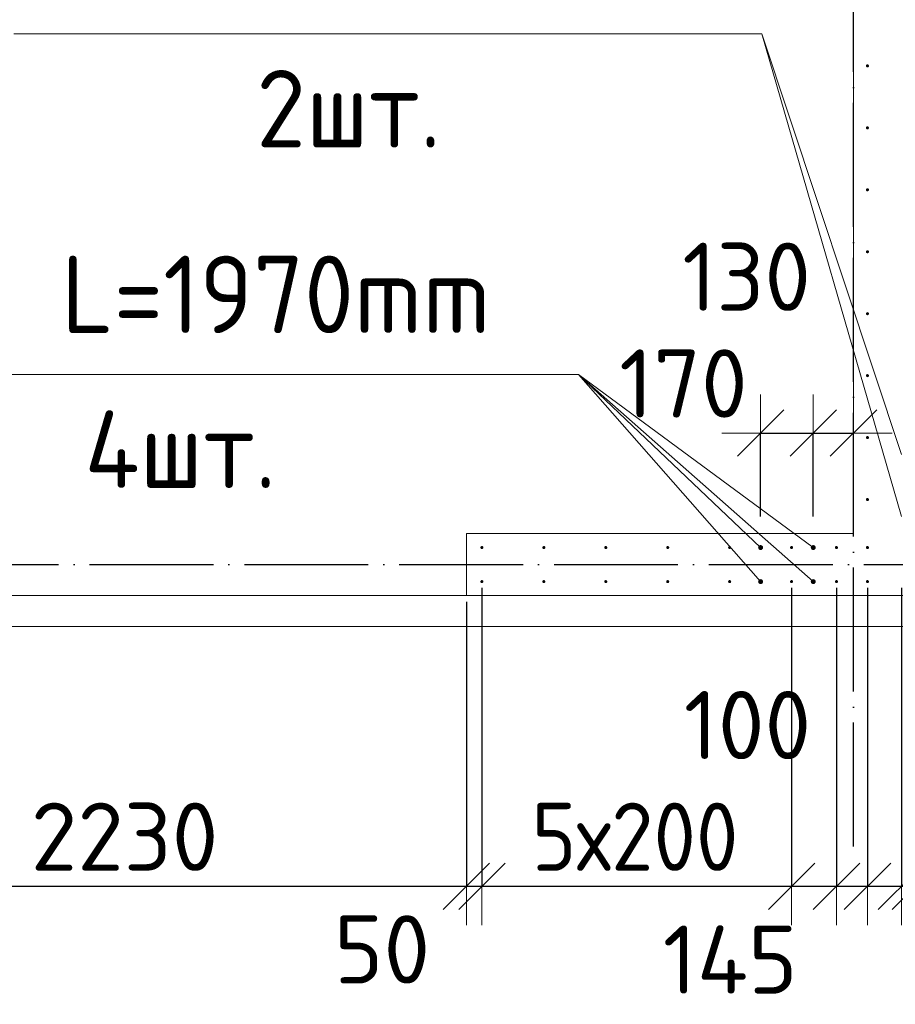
# Model space of a CAD drawing. Header units: millimetres. Extents: x -3725 to 93325, y -74170 to 82591.
# Tile 49 of 139: x 71207 to 74035, y 15320 to 18499. Entities that reach past the tile are written whole.
import ezdxf

# ---------------------------------------------------------------- set-up
doc = ezdxf.new("R2010")
doc.units = ezdxf.units.MM
doc.header["$PDMODE"] = 65
for name, pattern in [('______11', [500, 400, -50, 0, -50]), ('______3', [500, 400, -100]), ('______5', [1100, 800, -100, 100, -100])]:
    doc.linetypes.add(name, pattern=pattern)
for name, color, linetype, lineweight in [('Standard', 7, 'Continuous', 25), ('Арм.стержн. Выпуски', 180, 'Continuous', 35), ('Балка_ общее', 7, '______3', 13), ('Размерная линия_ общее', 7, 'Continuous', 13), ('Стена_ общее', 7, 'Continuous', 35), ('Фундамент (1)', 7, 'Continuous', 35)]:
    doc.layers.add(name, color=color, linetype=linetype, lineweight=lineweight)
doc.layers.add('Осевая линия_ общее', color=7, linetype='______5', lineweight=13, true_color=0xa0a0a0)
doc.styles.add('ISOCPEUR', font='ISOCPEUR')
doc.dimstyles.new('DIMSTYLE_3', dxfattribs={"dimtxt": 220, "dimasz": 250, "dimexe": 0, "dimexo": 0, "dimgap": 110, "dimtad": 2, "dimdec": 0, "dimrnd": 5, "dimzin": 12, "dimdsep": 46, "dimtxsty": 'ISOCPEUR', "dimblk1": 'ALL_ML_STRICH', "dimblk2": 'ALL_ML_STRICH', "dimsah": 1, "dimcen": 0, "dimclrd": 7, "dimclre": 256, "dimclrt": 7, "dimadec": 0, "dimazin": 0, "dimtfac": 1, "dimtdec": 0, "dimtix": 1, "dimtmove": 2, "dimatfit": 3, "dimfxl": 0, "dimtzin": 0, "dimlwd": 0, "dimlwe": -3, "dimarcsym": 0})
doc.dimstyles.new('DIMSTYLE_5', dxfattribs={"dimtxt": 220, "dimasz": 250, "dimexe": 0, "dimexo": 0, "dimgap": 110, "dimtad": 2, "dimdec": 0, "dimrnd": 5, "dimzin": 12, "dimdsep": 46, "dimtxsty": 'ISOCPEUR', "dimblk1": 'ALL_ML_STRICH', "dimblk2": 'ALL_ML_STRICH', "dimsah": 1, "dimcen": 0, "dimclrd": 7, "dimclre": 256, "dimclrt": 7, "dimadec": 0, "dimazin": 0, "dimtfac": 1, "dimtdec": 0, "dimtix": 1, "dimtmove": 2, "dimatfit": 3, "dimfxl": 0, "dimtvp": 1.2, "dimtzin": 0, "dimlwd": 0, "dimlwe": -3, "dimarcsym": 0})
doc.dimstyles.new('DIMSTYLE_9', dxfattribs={"dimtxt": 220, "dimasz": 250, "dimexe": 0, "dimexo": 0, "dimgap": 110, "dimtad": 0, "dimdec": 0, "dimrnd": 5, "dimzin": 12, "dimdsep": 46, "dimtxsty": 'ISOCPEUR', "dimblk1": 'ALL_ML_STRICH', "dimblk2": 'ALL_ML_STRICH', "dimsah": 1, "dimcen": 0, "dimclrd": 7, "dimclre": 256, "dimclrt": 7, "dimadec": 0, "dimazin": 0, "dimtfac": 1, "dimtdec": 0, "dimtix": 1, "dimtmove": 2, "dimatfit": 3, "dimfxl": 0, "dimtvp": 1.2, "dimtzin": 0, "dimlwd": 0, "dimlwe": -3, "dimarcsym": 0})

# ---------------------------------------------------------------- blocks, each defined once
blk = doc.blocks.new('СЛОЖНЫЙ_ОБЪЕКТ_6')
at = {"layer": 'Осевая линия_ общее', "color": 253, "linetype": '______11', "lineweight": -3, "true_color": 0xa0a0a0, "transparency": 33554687}
for p, q in [((73900, 15830), (73900, 40010)), ((56930, 16740), (74900, 16740))]:
    blk.add_line(p, q, dxfattribs=at)
blk = doc.blocks.new('ALL_ML_STRICH')
at = {"color": 0, "linetype": 'ByBlock', "lineweight": -2}
for p, q in [((0, -0.5), (0, 0.5)), ((-0.3, -0.3), (0.3, 0.3)), ((-1, 0), (0.5, 0))]:
    blk.add_line(p, q, dxfattribs=at)
blk = doc.blocks.new('*D412')
at = {"layer": 'DEFPOINTS', "color": 7, "linetype": 'Continuous', "lineweight": 13, "transparency": 33554687}
for p in [(73600, 17164.5), (73600, 16795), (73770, 16795)]:
    blk.add_point(p, dxfattribs=at)
at = {"layer": 'Размерная линия_ общее', "color": 253, "linetype": 'Continuous', "lineweight": -2, "true_color": 0xa0a0a0, "transparency": 33554687}
for p, q in [((73600, 16895), (73600, 17164.5)), ((73770, 16895), (73770, 17164.5))]:
    blk.add_line(p, q, dxfattribs=at)
at = {"layer": 'Размерная линия_ общее', "color": 7, "linetype": 'Continuous', "lineweight": -2, "transparency": 33554687}
blk.add_line((73600, 17164.5), (73770, 17164.5), dxfattribs=at)
at = {"layer": 'Размерная линия_ общее', "color": 7, "linetype": 'Continuous', "lineweight": 13, "transparency": 33554687, "xscale": 250, "yscale": 250, "zscale": 250, "rotation": 180}
blk.add_blockref('ALL_ML_STRICH', (73600, 17164.5), dxfattribs=at)
at = {"layer": 'Размерная линия_ общее', "color": 7, "linetype": 'Continuous', "lineweight": 13, "transparency": 33554687, "xscale": 250, "yscale": 250, "zscale": 250}
blk.add_blockref('ALL_ML_STRICH', (73770, 17164.5), dxfattribs=at)
at = {"layer": 'Размерная линия_ общее', "color": 7, "linetype": 'Continuous', "lineweight": 13, "transparency": 33554687, "insert": (73350.8, 17324.7), "char_height": 220, "width": 660, "attachment_point": 5, "style": 'ISOCPEUR'}
blk.add_mtext('\\A1;{170}', dxfattribs=at)
blk = doc.blocks.new('*D413')
at = {"layer": 'DEFPOINTS', "color": 7, "linetype": 'Continuous', "lineweight": 13, "transparency": 33554687}
for p in [(73900, 17194.3), (73770, 17164.5), (73770, 16795)]:
    blk.add_point(p, dxfattribs=at)
at = {"layer": 'Размерная линия_ общее', "color": 253, "linetype": 'Continuous', "lineweight": -2, "true_color": 0xa0a0a0, "transparency": 33554687}
for p, q in [((73770, 16895), (73770, 17164.5)), ((73900, 17164.5), (73900, 17164.5))]:
    blk.add_line(p, q, dxfattribs=at)
at = {"layer": 'Размерная линия_ общее', "color": 7, "linetype": 'Continuous', "lineweight": -2, "transparency": 33554687}
blk.add_line((73770, 17164.5), (73900, 17164.5), dxfattribs=at)
at = {"layer": 'Размерная линия_ общее', "color": 7, "linetype": 'Continuous', "lineweight": 13, "transparency": 33554687, "xscale": 250, "yscale": 250, "zscale": 250, "rotation": 180}
blk.add_blockref('ALL_ML_STRICH', (73770, 17164.5), dxfattribs=at)
at = {"layer": 'Размерная линия_ общее', "color": 7, "linetype": 'Continuous', "lineweight": 13, "transparency": 33554687, "xscale": 250, "yscale": 250, "zscale": 250}
blk.add_blockref('ALL_ML_STRICH', (73900, 17164.5), dxfattribs=at)
at = {"layer": 'Размерная линия_ общее', "color": 7, "linetype": 'Continuous', "lineweight": 13, "transparency": 33554687, "insert": (73555, 17669.2), "char_height": 220, "width": 660, "attachment_point": 5, "style": 'ISOCPEUR'}
blk.add_mtext('\\A1;{130}', dxfattribs=at)
blk = doc.blocks.new('*D629')
at = {"layer": 'DEFPOINTS', "color": 7, "linetype": 'Continuous', "lineweight": 13, "transparency": 33554687}
for p in [(70420, 16640), (72650, 16640), (70420, 15701.3)]:
    blk.add_point(p, dxfattribs=at)
at = {"layer": 'Размерная линия_ общее', "color": 253, "linetype": 'Continuous', "lineweight": -2, "true_color": 0xa0a0a0, "transparency": 33554687}
for p, q in [((70420, 16620), (70420, 15701.3)), ((72650, 16620), (72650, 15701.3))]:
    blk.add_line(p, q, dxfattribs=at)
at = {"layer": 'Размерная линия_ общее', "color": 7, "linetype": 'Continuous', "lineweight": -2, "transparency": 33554687}
blk.add_line((70420, 15701.3), (72650, 15701.3), dxfattribs=at)
at = {"layer": 'Размерная линия_ общее', "color": 7, "linetype": 'Continuous', "lineweight": 13, "transparency": 33554687, "xscale": 250, "yscale": 250, "zscale": 250, "rotation": 180}
blk.add_blockref('ALL_ML_STRICH', (70420, 15701.3), dxfattribs=at)
at = {"layer": 'Размерная линия_ общее', "color": 7, "linetype": 'Continuous', "lineweight": 13, "transparency": 33554687, "xscale": 250, "yscale": 250, "zscale": 250}
blk.add_blockref('ALL_ML_STRICH', (72650, 15701.3), dxfattribs=at)
at = {"layer": 'Размерная линия_ общее', "color": 7, "linetype": 'Continuous', "lineweight": 13, "transparency": 33554687, "insert": (71546, 15861.3), "char_height": 220, "width": 880, "attachment_point": 5, "style": 'ISOCPEUR'}
blk.add_mtext('\\A1;{2230}', dxfattribs=at)
blk = doc.blocks.new('*D630')
at = {"layer": 'DEFPOINTS', "color": 7, "linetype": 'Continuous', "lineweight": 13, "transparency": 33554687}
for p in [(72700, 16685), (72650, 16640), (72650, 15701.3)]:
    blk.add_point(p, dxfattribs=at)
at = {"layer": 'Размерная линия_ общее', "color": 253, "linetype": 'Continuous', "lineweight": -2, "true_color": 0xa0a0a0, "transparency": 33554687}
for p, q in [((72700, 16665), (72700, 15701.3)), ((72650, 16620), (72650, 15701.3))]:
    blk.add_line(p, q, dxfattribs=at)
at = {"layer": 'Размерная линия_ общее', "color": 7, "linetype": 'Continuous', "lineweight": -2, "transparency": 33554687}
blk.add_line((72650, 15701.3), (72700, 15701.3), dxfattribs=at)
at = {"layer": 'Размерная линия_ общее', "color": 7, "linetype": 'Continuous', "lineweight": 13, "transparency": 33554687, "xscale": 250, "yscale": 250, "zscale": 250}
blk.add_blockref('ALL_ML_STRICH', (72700, 15701.3), dxfattribs=at)
at = {"layer": 'Размерная линия_ общее', "color": 7, "linetype": 'Continuous', "lineweight": 13, "transparency": 33554687, "xscale": 250, "yscale": 250, "zscale": 250, "rotation": 180}
blk.add_blockref('ALL_ML_STRICH', (72650, 15701.3), dxfattribs=at)
at = {"layer": 'Размерная линия_ общее', "color": 7, "linetype": 'Continuous', "lineweight": 13, "transparency": 33554687, "insert": (72377.6, 15497.7), "char_height": 220, "width": 440, "attachment_point": 5, "style": 'ISOCPEUR'}
blk.add_mtext('\\A1;{50}', dxfattribs=at)
blk = doc.blocks.new('*D631')
at = {"layer": 'DEFPOINTS', "color": 7, "linetype": 'Continuous', "lineweight": 13, "transparency": 33554687}
for p in [(72700, 16685), (73700, 16685), (72700, 15701.3)]:
    blk.add_point(p, dxfattribs=at)
at = {"layer": 'Размерная линия_ общее', "color": 253, "linetype": 'Continuous', "lineweight": -2, "true_color": 0xa0a0a0, "transparency": 33554687}
for p, q in [((72700, 16665), (72700, 15701.3)), ((73700, 16665), (73700, 15701.3))]:
    blk.add_line(p, q, dxfattribs=at)
at = {"layer": 'Размерная линия_ общее', "color": 7, "linetype": 'Continuous', "lineweight": -2, "transparency": 33554687}
blk.add_line((72700, 15701.3), (73700, 15701.3), dxfattribs=at)
at = {"layer": 'Размерная линия_ общее', "color": 7, "linetype": 'Continuous', "lineweight": 13, "transparency": 33554687, "xscale": 250, "yscale": 250, "zscale": 250, "rotation": 180}
blk.add_blockref('ALL_ML_STRICH', (72700, 15701.3), dxfattribs=at)
at = {"layer": 'Размерная линия_ общее', "color": 7, "linetype": 'Continuous', "lineweight": 13, "transparency": 33554687, "xscale": 250, "yscale": 250, "zscale": 250}
blk.add_blockref('ALL_ML_STRICH', (73700, 15701.3), dxfattribs=at)
at = {"layer": 'Размерная линия_ общее', "color": 7, "linetype": 'Continuous', "lineweight": 13, "transparency": 33554687, "insert": (72860, 15971.3), "char_height": 220, "width": 11, "attachment_point": 1, "line_spacing_factor": 0.60241, "style": 'ISOCPEUR'}
blk.add_mtext('\\W0.91;5х200', dxfattribs=at)
blk = doc.blocks.new('*D632')
at = {"layer": 'DEFPOINTS', "color": 7, "linetype": 'Continuous', "lineweight": 13, "transparency": 33554687}
for p in [(73700, 16685), (73845, 16685), (73700, 15701.3)]:
    blk.add_point(p, dxfattribs=at)
at = {"layer": 'Размерная линия_ общее', "color": 253, "linetype": 'Continuous', "lineweight": -2, "true_color": 0xa0a0a0, "transparency": 33554687}
for p, q in [((73700, 16665), (73700, 15701.3)), ((73845, 16665), (73845, 15701.3))]:
    blk.add_line(p, q, dxfattribs=at)
at = {"layer": 'Размерная линия_ общее', "color": 7, "linetype": 'Continuous', "lineweight": -2, "transparency": 33554687}
blk.add_line((73700, 15701.3), (73845, 15701.3), dxfattribs=at)
at = {"layer": 'Размерная линия_ общее', "color": 7, "linetype": 'Continuous', "lineweight": 13, "transparency": 33554687, "xscale": 250, "yscale": 250, "zscale": 250, "rotation": 180}
blk.add_blockref('ALL_ML_STRICH', (73700, 15701.3), dxfattribs=at)
at = {"layer": 'Размерная линия_ общее', "color": 7, "linetype": 'Continuous', "lineweight": 13, "transparency": 33554687, "xscale": 250, "yscale": 250, "zscale": 250}
blk.add_blockref('ALL_ML_STRICH', (73845, 15701.3), dxfattribs=at)
at = {"layer": 'Размерная линия_ общее', "color": 7, "linetype": 'Continuous', "lineweight": 13, "transparency": 33554687, "insert": (73501.9, 15464.7), "char_height": 220, "width": 660, "attachment_point": 5, "style": 'ISOCPEUR'}
blk.add_mtext('\\A1;{145}', dxfattribs=at)
blk = doc.blocks.new('*D633')
at = {"layer": 'DEFPOINTS', "color": 7, "linetype": 'Continuous', "lineweight": 13, "transparency": 33554687}
for p in [(73845, 16685), (73945, 16685), (73845, 15701.3)]:
    blk.add_point(p, dxfattribs=at)
at = {"layer": 'Размерная линия_ общее', "color": 253, "linetype": 'Continuous', "lineweight": -2, "true_color": 0xa0a0a0, "transparency": 33554687}
for p, q in [((73845, 16665), (73845, 15701.3)), ((73945, 16665), (73945, 15701.3))]:
    blk.add_line(p, q, dxfattribs=at)
at = {"layer": 'Размерная линия_ общее', "color": 7, "linetype": 'Continuous', "lineweight": -2, "transparency": 33554687}
blk.add_line((73845, 15701.3), (73945, 15701.3), dxfattribs=at)
at = {"layer": 'Размерная линия_ общее', "color": 7, "linetype": 'Continuous', "lineweight": 13, "transparency": 33554687, "xscale": 250, "yscale": 250, "zscale": 250}
blk.add_blockref('ALL_ML_STRICH', (73945, 15701.3), dxfattribs=at)
at = {"layer": 'Размерная линия_ общее', "color": 7, "linetype": 'Continuous', "lineweight": 13, "transparency": 33554687, "xscale": 250, "yscale": 250, "zscale": 250, "rotation": 180}
blk.add_blockref('ALL_ML_STRICH', (73845, 15701.3), dxfattribs=at)
at = {"layer": 'Размерная линия_ общее', "color": 7, "linetype": 'Continuous', "lineweight": 13, "transparency": 33554687, "insert": (73557.7, 16221.8), "char_height": 220, "width": 660, "attachment_point": 5, "style": 'ISOCPEUR'}
blk.add_mtext('\\A1;{100}', dxfattribs=at)
blk = doc.blocks.new('*D634')
at = {"layer": 'DEFPOINTS', "color": 7, "linetype": 'Continuous', "lineweight": 13, "transparency": 33554687}
for p in [(73945, 16685), (74055, 16685), (73945, 15701.3)]:
    blk.add_point(p, dxfattribs=at)
at = {"layer": 'Размерная линия_ общее', "color": 253, "linetype": 'Continuous', "lineweight": -2, "true_color": 0xa0a0a0, "transparency": 33554687}
for p, q in [((73945, 16665), (73945, 15701.3)), ((74055, 16665), (74055, 15701.3))]:
    blk.add_line(p, q, dxfattribs=at)
at = {"layer": 'Размерная линия_ общее', "color": 7, "linetype": 'Continuous', "lineweight": -2, "transparency": 33554687}
blk.add_line((73945, 15701.3), (74055, 15701.3), dxfattribs=at)
at = {"layer": 'Размерная линия_ общее', "color": 7, "linetype": 'Continuous', "lineweight": 13, "transparency": 33554687, "xscale": 250, "yscale": 250, "zscale": 250}
blk.add_blockref('ALL_ML_STRICH', (74055, 15701.3), dxfattribs=at)
at = {"layer": 'Размерная линия_ общее', "color": 7, "linetype": 'Continuous', "lineweight": 13, "transparency": 33554687, "xscale": 250, "yscale": 250, "zscale": 250, "rotation": 180}
blk.add_blockref('ALL_ML_STRICH', (73945, 15701.3), dxfattribs=at)
at = {"layer": 'Размерная линия_ общее', "color": 7, "linetype": 'Continuous', "lineweight": 13, "transparency": 33554687, "insert": (74374.1, 16272), "char_height": 220, "width": 660, "attachment_point": 5, "style": 'ISOCPEUR'}
blk.add_mtext('\\A1;{110}', dxfattribs=at)
blk = doc.blocks.new('*D635')
at = {"layer": 'DEFPOINTS', "color": 7, "linetype": 'Continuous', "lineweight": 13, "transparency": 33554687}
for p in [(74055, 16685), (74100, 16640), (74055, 15701.3)]:
    blk.add_point(p, dxfattribs=at)
at = {"layer": 'Размерная линия_ общее', "color": 253, "linetype": 'Continuous', "lineweight": -2, "true_color": 0xa0a0a0, "transparency": 33554687}
for p, q in [((74055, 16665), (74055, 15701.3)), ((74100, 16620), (74100, 15701.3))]:
    blk.add_line(p, q, dxfattribs=at)
at = {"layer": 'Размерная линия_ общее', "color": 7, "linetype": 'Continuous', "lineweight": -2, "transparency": 33554687}
blk.add_line((74055, 15701.3), (74100, 15701.3), dxfattribs=at)
at = {"layer": 'Размерная линия_ общее', "color": 7, "linetype": 'Continuous', "lineweight": 13, "transparency": 33554687, "xscale": 250, "yscale": 250, "zscale": 250}
blk.add_blockref('ALL_ML_STRICH', (74100, 15701.3), dxfattribs=at)
at = {"layer": 'Размерная линия_ общее', "color": 7, "linetype": 'Continuous', "lineweight": 13, "transparency": 33554687, "xscale": 250, "yscale": 250, "zscale": 250, "rotation": 180}
blk.add_blockref('ALL_ML_STRICH', (74055, 15701.3), dxfattribs=at)
at = {"layer": 'Размерная линия_ общее', "color": 7, "linetype": 'Continuous', "lineweight": 13, "transparency": 33554687, "insert": (74326.9, 15860.7), "char_height": 220, "width": 440, "attachment_point": 5, "style": 'ISOCPEUR'}
blk.add_mtext('\\A1;{45}', dxfattribs=at)

msp = doc.modelspace()

# ---------------------------------------------------------------- hatches: boundary and pattern name
at = {"layer": 'Арм.стержн. Выпуски', "linetype": 'Continuous', "lineweight": 35, "transparency": 33554687}
for color, points in [(4, [(73950, 18350), (73949.6, 18351.9), (73948.5, 18353.5), (73946.9, 18354.6), (73945, 18355), (73943.1, 18354.6), (73941.5, 18353.5), (73940.4, 18351.9), (73940, 18350), (73940.4, 18348.1), (73941.5, 18346.5), (73943.1, 18345.4), (73945, 18345), (73946.9, 18345.4), (73948.5, 18346.5), (73949.6, 18348.1)]), (4, [(73950, 18150), (73949.6, 18151.9), (73948.5, 18153.5), (73946.9, 18154.6), (73945, 18155), (73943.1, 18154.6), (73941.5, 18153.5), (73940.4, 18151.9), (73940, 18150), (73940.4, 18148.1), (73941.5, 18146.5), (73943.1, 18145.4), (73945, 18145), (73946.9, 18145.4), (73948.5, 18146.5), (73949.6, 18148.1)]), (4, [(73950, 17950), (73949.6, 17951.9), (73948.5, 17953.5), (73946.9, 17954.6), (73945, 17955), (73943.1, 17954.6), (73941.5, 17953.5), (73940.4, 17951.9), (73940, 17950), (73940.4, 17948.1), (73941.5, 17946.5), (73943.1, 17945.4), (73945, 17945), (73946.9, 17945.4), (73948.5, 17946.5), (73949.6, 17948.1)]), (4, [(73950, 17750), (73949.6, 17751.9), (73948.5, 17753.5), (73946.9, 17754.6), (73945, 17755), (73943.1, 17754.6), (73941.5, 17753.5), (73940.4, 17751.9), (73940, 17750), (73940.4, 17748.1), (73941.5, 17746.5), (73943.1, 17745.4), (73945, 17745), (73946.9, 17745.4), (73948.5, 17746.5), (73949.6, 17748.1)]), (4, [(73950, 17550), (73949.6, 17551.9), (73948.5, 17553.5), (73946.9, 17554.6), (73945, 17555), (73943.1, 17554.6), (73941.5, 17553.5), (73940.4, 17551.9), (73940, 17550), (73940.4, 17548.1), (73941.5, 17546.5), (73943.1, 17545.4), (73945, 17545), (73946.9, 17545.4), (73948.5, 17546.5), (73949.6, 17548.1)]), (4, [(73950, 17350), (73949.6, 17351.9), (73948.5, 17353.5), (73946.9, 17354.6), (73945, 17355), (73943.1, 17354.6), (73941.5, 17353.5), (73940.4, 17351.9), (73940, 17350), (73940.4, 17348.1), (73941.5, 17346.5), (73943.1, 17345.4), (73945, 17345), (73946.9, 17345.4), (73948.5, 17346.5), (73949.6, 17348.1)]), (4, [(73950, 17150), (73949.6, 17151.9), (73948.5, 17153.5), (73946.9, 17154.6), (73945, 17155), (73943.1, 17154.6), (73941.5, 17153.5), (73940.4, 17151.9), (73940, 17150), (73940.4, 17148.1), (73941.5, 17146.5), (73943.1, 17145.4), (73945, 17145), (73946.9, 17145.4), (73948.5, 17146.5), (73949.6, 17148.1)]), (4, [(73950, 16950), (73949.6, 16951.9), (73948.5, 16953.5), (73946.9, 16954.6), (73945, 16955), (73943.1, 16954.6), (73941.5, 16953.5), (73940.4, 16951.9), (73940, 16950), (73940.4, 16948.1), (73941.5, 16946.5), (73943.1, 16945.4), (73945, 16945), (73946.9, 16945.4), (73948.5, 16946.5), (73949.6, 16948.1)]), (4, [(72705, 16795), (72704.6, 16796.9), (72703.5, 16798.5), (72701.9, 16799.6), (72700, 16800), (72698.1, 16799.6), (72696.5, 16798.5), (72695.4, 16796.9), (72695, 16795), (72695.4, 16793.1), (72696.5, 16791.5), (72698.1, 16790.4), (72700, 16790), (72701.9, 16790.4), (72703.5, 16791.5), (72704.6, 16793.1)]), (4, [(72905, 16795), (72904.6, 16796.9), (72903.5, 16798.5), (72901.9, 16799.6), (72900, 16800), (72898.1, 16799.6), (72896.5, 16798.5), (72895.4, 16796.9), (72895, 16795), (72895.4, 16793.1), (72896.5, 16791.5), (72898.1, 16790.4), (72900, 16790), (72901.9, 16790.4), (72903.5, 16791.5), (72904.6, 16793.1)]), (4, [(73105, 16795), (73104.6, 16796.9), (73103.5, 16798.5), (73101.9, 16799.6), (73100, 16800), (73098.1, 16799.6), (73096.5, 16798.5), (73095.4, 16796.9), (73095, 16795), (73095.4, 16793.1), (73096.5, 16791.5), (73098.1, 16790.4), (73100, 16790), (73101.9, 16790.4), (73103.5, 16791.5), (73104.6, 16793.1)]), (4, [(73305, 16795), (73304.6, 16796.9), (73303.5, 16798.5), (73301.9, 16799.6), (73300, 16800), (73298.1, 16799.6), (73296.5, 16798.5), (73295.4, 16796.9), (73295, 16795), (73295.4, 16793.1), (73296.5, 16791.5), (73298.1, 16790.4), (73300, 16790), (73301.9, 16790.4), (73303.5, 16791.5), (73304.6, 16793.1)]), (4, [(73505, 16795), (73504.6, 16796.9), (73503.5, 16798.5), (73501.9, 16799.6), (73500, 16800), (73498.1, 16799.6), (73496.5, 16798.5), (73495.4, 16796.9), (73495, 16795), (73495.4, 16793.1), (73496.5, 16791.5), (73498.1, 16790.4), (73500, 16790), (73501.9, 16790.4), (73503.5, 16791.5), (73504.6, 16793.1)]), (7, [(73608, 16795), (73607.4, 16798.1), (73605.7, 16800.7), (73603.1, 16802.4), (73600, 16803), (73596.9, 16802.4), (73594.3, 16800.7), (73592.6, 16798.1), (73592, 16795), (73592.6, 16791.9), (73594.3, 16789.3), (73596.9, 16787.6), (73600, 16787), (73603.1, 16787.6), (73605.7, 16789.3), (73607.4, 16791.9)]), (4, [(73705, 16795), (73704.6, 16796.9), (73703.5, 16798.5), (73701.9, 16799.6), (73700, 16800), (73698.1, 16799.6), (73696.5, 16798.5), (73695.4, 16796.9), (73695, 16795), (73695.4, 16793.1), (73696.5, 16791.5), (73698.1, 16790.4), (73700, 16790), (73701.9, 16790.4), (73703.5, 16791.5), (73704.6, 16793.1)]), (7, [(73778, 16795), (73777.4, 16798.1), (73775.7, 16800.7), (73773.1, 16802.4), (73770, 16803), (73766.9, 16802.4), (73764.3, 16800.7), (73762.6, 16798.1), (73762, 16795), (73762.6, 16791.9), (73764.3, 16789.3), (73766.9, 16787.6), (73770, 16787), (73773.1, 16787.6), (73775.7, 16789.3), (73777.4, 16791.9)]), (4, [(73850, 16795), (73849.6, 16796.9), (73848.5, 16798.5), (73846.9, 16799.6), (73845, 16800), (73843.1, 16799.6), (73841.5, 16798.5), (73840.4, 16796.9), (73840, 16795), (73840.4, 16793.1), (73841.5, 16791.5), (73843.1, 16790.4), (73845, 16790), (73846.9, 16790.4), (73848.5, 16791.5), (73849.6, 16793.1)]), (4, [(73950, 16795), (73949.6, 16796.9), (73948.5, 16798.5), (73946.9, 16799.6), (73945, 16800), (73943.1, 16799.6), (73941.5, 16798.5), (73940.4, 16796.9), (73940, 16795), (73940.4, 16793.1), (73941.5, 16791.5), (73943.1, 16790.4), (73945, 16790), (73946.9, 16790.4), (73948.5, 16791.5), (73949.6, 16793.1)]), (4, [(72705, 16685), (72704.6, 16686.9), (72703.5, 16688.5), (72701.9, 16689.6), (72700, 16690), (72698.1, 16689.6), (72696.5, 16688.5), (72695.4, 16686.9), (72695, 16685), (72695.4, 16683.1), (72696.5, 16681.5), (72698.1, 16680.4), (72700, 16680), (72701.9, 16680.4), (72703.5, 16681.5), (72704.6, 16683.1)]), (4, [(72905, 16685), (72904.6, 16686.9), (72903.5, 16688.5), (72901.9, 16689.6), (72900, 16690), (72898.1, 16689.6), (72896.5, 16688.5), (72895.4, 16686.9), (72895, 16685), (72895.4, 16683.1), (72896.5, 16681.5), (72898.1, 16680.4), (72900, 16680), (72901.9, 16680.4), (72903.5, 16681.5), (72904.6, 16683.1)]), (4, [(73105, 16685), (73104.6, 16686.9), (73103.5, 16688.5), (73101.9, 16689.6), (73100, 16690), (73098.1, 16689.6), (73096.5, 16688.5), (73095.4, 16686.9), (73095, 16685), (73095.4, 16683.1), (73096.5, 16681.5), (73098.1, 16680.4), (73100, 16680), (73101.9, 16680.4), (73103.5, 16681.5), (73104.6, 16683.1)]), (4, [(73305, 16685), (73304.6, 16686.9), (73303.5, 16688.5), (73301.9, 16689.6), (73300, 16690), (73298.1, 16689.6), (73296.5, 16688.5), (73295.4, 16686.9), (73295, 16685), (73295.4, 16683.1), (73296.5, 16681.5), (73298.1, 16680.4), (73300, 16680), (73301.9, 16680.4), (73303.5, 16681.5), (73304.6, 16683.1)]), (4, [(73505, 16685), (73504.6, 16686.9), (73503.5, 16688.5), (73501.9, 16689.6), (73500, 16690), (73498.1, 16689.6), (73496.5, 16688.5), (73495.4, 16686.9), (73495, 16685), (73495.4, 16683.1), (73496.5, 16681.5), (73498.1, 16680.4), (73500, 16680), (73501.9, 16680.4), (73503.5, 16681.5), (73504.6, 16683.1)]), (7, [(73608, 16685), (73607.4, 16688.1), (73605.7, 16690.7), (73603.1, 16692.4), (73600, 16693), (73596.9, 16692.4), (73594.3, 16690.7), (73592.6, 16688.1), (73592, 16685), (73592.6, 16681.9), (73594.3, 16679.3), (73596.9, 16677.6), (73600, 16677), (73603.1, 16677.6), (73605.7, 16679.3), (73607.4, 16681.9)]), (4, [(73705, 16685), (73704.6, 16686.9), (73703.5, 16688.5), (73701.9, 16689.6), (73700, 16690), (73698.1, 16689.6), (73696.5, 16688.5), (73695.4, 16686.9), (73695, 16685), (73695.4, 16683.1), (73696.5, 16681.5), (73698.1, 16680.4), (73700, 16680), (73701.9, 16680.4), (73703.5, 16681.5), (73704.6, 16683.1)]), (7, [(73778, 16685), (73777.4, 16688.1), (73775.7, 16690.7), (73773.1, 16692.4), (73770, 16693), (73766.9, 16692.4), (73764.3, 16690.7), (73762.6, 16688.1), (73762, 16685), (73762.6, 16681.9), (73764.3, 16679.3), (73766.9, 16677.6), (73770, 16677), (73773.1, 16677.6), (73775.7, 16679.3), (73777.4, 16681.9)]), (4, [(73850, 16685), (73849.6, 16686.9), (73848.5, 16688.5), (73846.9, 16689.6), (73845, 16690), (73843.1, 16689.6), (73841.5, 16688.5), (73840.4, 16686.9), (73840, 16685), (73840.4, 16683.1), (73841.5, 16681.5), (73843.1, 16680.4), (73845, 16680), (73846.9, 16680.4), (73848.5, 16681.5), (73849.6, 16683.1)]), (4, [(73950, 16685), (73949.6, 16686.9), (73948.5, 16688.5), (73946.9, 16689.6), (73945, 16690), (73943.1, 16689.6), (73941.5, 16688.5), (73940.4, 16686.9), (73940, 16685), (73940.4, 16683.1), (73941.5, 16681.5), (73943.1, 16680.4), (73945, 16680), (73946.9, 16680.4), (73948.5, 16681.5), (73949.6, 16683.1)])]:
    msp.add_hatch(color=color, dxfattribs=at).paths.add_polyline_path(points)

# ---------------------------------------------------------------- linework, layer by layer
at = {"layer": 'Standard', "color": 7, "linetype": 'Continuous', "lineweight": 18, "transparency": 33554687}
msp.add_lwpolyline([(59250, 16540), (78500, 16540), (78500, 38380), (59250, 38380), (59250, 16540)], dxfattribs=at)
at = {"layer": 'Арм.стержн. Выпуски', "color": 7, "linetype": 'Continuous', "lineweight": 13, "transparency": 33554687}
for p, q in [((71188.6, 18453.3), (73603.6, 18453.3)), ((73603.6, 18453.3), (74055, 16895)), ((73603.6, 18453.3), (74055, 17095)), ((70696.4, 17353.9), (73011.4, 17353.9)), ((73011.4, 17353.9), (73770, 16685)), ((73011.4, 17353.9), (73770, 16795)), ((73011.4, 17353.9), (73600, 16685)), ((73011.4, 17353.9), (73600, 16795))]:
    msp.add_line(p, q, dxfattribs=at)
at = {"layer": 'Стена_ общее', "color": 7, "linetype": 'Continuous', "lineweight": 18, "transparency": 33554687}
for p, q in [((73900, 16840), (73900, 23230)), ((73900, 16840), (73900, 23230)), ((72650, 16640), (72650, 16840)), ((72650, 16840), (73900, 16840)), ((72650, 16640), (72650, 16840)), ((72650, 16840), (73900, 16840)), ((73900, 16640), (72650, 16640)), ((73900, 16640), (72650, 16640)), ((74100, 16640), (73900, 16640)), ((74100, 16640), (73900, 16640))]:
    msp.add_line(p, q, dxfattribs=at)
at = {"layer": 'Фундамент (1)', "color": 7, "lineweight": 18, "transparency": 33554687}
msp.add_line((72650, 16640), (70420, 16640), dxfattribs=at)
at = {"layer": 'Фундамент (1)', "color": 7, "linetype": 'Continuous', "lineweight": 18, "transparency": 33554687}
msp.add_line((72650, 16640), (70420, 16640), dxfattribs=at)

# ---------------------------------------------------------------- block references
at = {"layer": 'Балка_ общее', "color": 7, "linetype": 'Continuous', "lineweight": 13, "transparency": 33554687}
msp.add_blockref('СЛОЖНЫЙ_ОБЪЕКТ_6', (0, 0), dxfattribs=at)

# ---------------------------------------------------------------- texts
at = {"layer": 'Арм.стержн. Выпуски', "color": 7, "linetype": 'Continuous', "lineweight": 25, "transparency": 33554687, "char_height": 250, "attachment_point": 7, "style": 'ISOCPEUR'}
for s, insert, width in [('\\W0.94;2шт. ', (71971.1, 18086.7), 967.739), ('\\W0.94;ø16 L=1970mm ', (70716.4, 17487.3), 2391.341), ('\\W0.95;4шт. ', (71416.4, 16987.3), 992.98)]:
    msp.add_mtext(s, dxfattribs=dict(at, insert=insert, width=width))

# ---------------------------------------------------------------- dimensions: what is measured, and where the dimension line sits
at = {"layer": 'Размерная линия_ общее', "color": 7, "linetype": 'Continuous', "lineweight": 13, "transparency": 33554687}
for base, p1, p2, dimstyle, picture, middle in [((73900, 17164.5), (73770, 16895), (73900, 17164.5), 'DIMSTYLE_5', '*D413', (73555, 17669.2)), ((73770, 17164.5), (73600, 16895), (73770, 16895), 'DIMSTYLE_5', '*D412', (73350.8, 17324.7)), ((72700, 15701.3), (72650, 16620), (72700, 16665), 'DIMSTYLE_9', '*D630', (72377.6, 15497.7)), ((73845, 15701.3), (73700, 16665), (73845, 16665), 'DIMSTYLE_9', '*D632', (73501.9, 15464.7)), ((73945, 15701.3), (73845, 16665), (73945, 16665), 'DIMSTYLE_5', '*D633', (73557.7, 16221.8)), ((74055, 15701.3), (73945, 16665), (74055, 16665), 'DIMSTYLE_5', '*D634', (74374.1, 16272)), ((74100, 15701.3), (74055, 16665), (74100, 16620), 'DIMSTYLE_5', '*D635', (74326.9, 15860.7)), ((72650, 15701.3), (70420, 16620), (72650, 16620), 'DIMSTYLE_3', '*D629', (71546, 15861.3))]:
    dim = msp.add_linear_dim(base=base, p1=p1, p2=p2, dimstyle=dimstyle, override={"dimpost": '<>', "dimclrd": 7, "dimclre": 253, "dimclrt": 7, "dimlwd": 0, "dimlwe": 65533}, dxfattribs=at)
    dim.commit()
    dim.dimension.update_dxf_attribs({"geometry": picture, "text_midpoint": middle, "dimtype": 160})
dim = msp.add_linear_dim(base=(73700, 15701.3), p1=(72700, 16665), p2=(73700, 16665), text='\\W0.91;5х200', dimstyle='DIMSTYLE_3', override={"dimpost": '<>', "dimclrd": 7, "dimclre": 253, "dimclrt": 7, "dimlwd": 0, "dimlwe": 65533}, dxfattribs=at)
dim.commit()
dim.dimension.update_dxf_attribs({"geometry": '*D631', "text_midpoint": (73200, 15811.3), "dimtype": 160})

doc.saveas('drawing.dxf')
